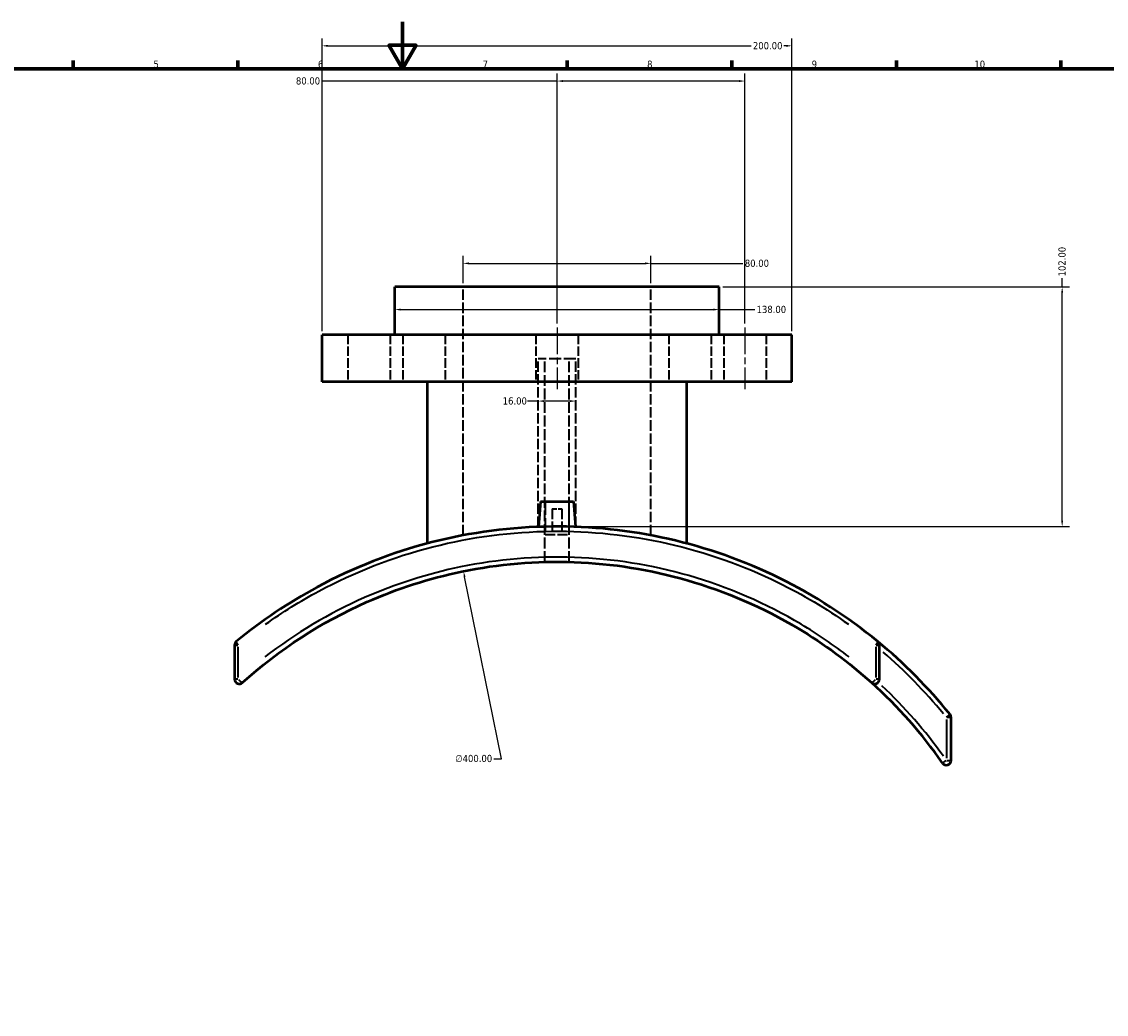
# Model space of a CAD drawing. Header units: millimetres. Extents: x -203 to 1359, y -251 to 1174.
# Tile 3 of 7: x 258 to 720, y 172 to 594. Entities that reach past the tile are written whole.
import ezdxf

# ---------------------------------------------------------------- set-up
doc = ezdxf.new("R2010")
doc.units = ezdxf.units.MM
doc.linetypes.add('CHAIN', pattern=[0.3543, 0.2362, -0.0295, 0.0591, -0.0295])
doc.linetypes.add('DASHED', pattern=[0.2068, 0.1655, -0.0413])
for name, color, linetype, lineweight in [('Border (ANSI)', 7, 'Continuous', 70), ('Centerline (ANSI)', 7, 'Continuous', 25), ('Dimension (ANSI)', 7, 'Continuous', 25), ('Hidden (ANSI)', 7, 'DASHED', 35), ('Visible (ANSI)', 7, 'Continuous', 50), ('Visible Narrow (ANSI)', 7, 'Continuous', 35)]:
    doc.layers.add(name, color=color, linetype=linetype, lineweight=lineweight)
doc.styles.add('Note Text (ANSI)', font='tahoma.ttf')
doc.dimstyles.new('Default - mm (ANSI)', dxfattribs={"dimtxt": 3.048, "dimasz": 2.5, "dimexe": 3.175, "dimexo": 1.6002, "dimgap": 0.8, "dimtad": 0, "dimtoh": 1, "dimrnd": 1e-08, "dimzin": 4, "dimdsep": 46, "dimtxsty": 'Note Text (ANSI)', "dimcen": 0.09, "dimdle": 10, "dimclrd": 256, "dimclre": 256, "dimclrt": 256, "dimadec": 1, "dimazin": 1, "dimtfac": 1, "dimtofl": 0, "dimtmove": 0, "dimatfit": 3, "dimfxl": 1, "dimtolj": 1, "dimtzin": 4, "dimlwd": -1, "dimlwe": -1, "dimarcsym": 0})

# ---------------------------------------------------------------- blocks, each defined once
blk = doc.blocks.new('Borders Default Border')
at = {"layer": 'Border (ANSI)'}
for p, q in [((280.33, 574), (280.33, 577.45)), ((350.42, 574), (350.42, 577.45)), ((490.58, 574), (490.58, 577.45)), ((560.67, 574), (560.67, 577.45)), ((630.75, 574), (630.75, 577.45)), ((700.83, 574), (700.83, 577.45))]:
    blk.add_line(p, q, dxfattribs=at)
at = {"layer": 'Border (ANSI)', "flags": 128}
for points in [[(420.5, 594), (420.5, 574), (414.73, 584), (426.27, 584), (420.5, 574)], [(20, 20), (20, 574), (821, 574), (821, 20), (20, 20)]]:
    blk.add_lwpolyline(points, dxfattribs=at)
at = {"layer": 'Border (ANSI)', "attachment_point": 7, "style": 'Note Text (ANSI)'}
for s, insert, char_height in [('5', (314.48, 574.34), 3.05), ('6', (384.49, 574.34), 3.05), ('7', (454.6, 574.4), 3.05), ('8', (524.63, 574.33), 3.05), ('9', (594.7, 574.34), 3.05), ('10', (663.96, 574.34), 3.048)]:
    blk.add_mtext(s, dxfattribs=dict(at, insert=insert, char_height=char_height))
blk = doc.blocks.new('*D6')
at = {"layer": 'Defpoints', "color": 0, "transparency": 16777216}
for p in [(446.46, 360.12), (526.11, -31.87)]:
    blk.add_point(p, dxfattribs=at)
at = {"layer": 'Dimension (ANSI)', "transparency": 16777216}
for p, q in [((462.67, 280.31), (446.95, 357.67)), ((459.45, 280.31), (462.67, 280.31))]:
    blk.add_line(p, q, dxfattribs=at)
blk.add_solid([(447.36, 357.76), (446.54, 357.59), (446.46, 360.12)], dxfattribs=at)
at = {"layer": 'Dimension (ANSI)', "transparency": 16777216, "insert": (442.97, 281.95), "char_height": 3.048, "attachment_point": 1, "style": 'Note Text (ANSI)'}
blk.add_mtext('\\A1;∅400.00', dxfattribs=at)
blk = doc.blocks.new('*D7')
at = {"layer": 'Defpoints', "color": 0, "transparency": 16777216}
for p in [(555.28, 481.13), (701.33, 481.13), (486.28, 379.13)]:
    blk.add_point(p, dxfattribs=at)
at = {"layer": 'Dimension (ANSI)', "transparency": 16777216}
for p, q in [((556.88, 481.13), (704.5, 481.13)), ((701.33, 481.13), (701.33, 484.79)), ((701.33, 381.63), (701.33, 478.63)), ((487.88, 379.13), (704.5, 379.13))]:
    blk.add_line(p, q, dxfattribs=at)
for points in [[(700.91, 478.63), (701.74, 478.63), (701.33, 481.13)], [(700.91, 381.63), (701.74, 381.63), (701.33, 379.13)]]:
    blk.add_solid(points, dxfattribs=at)
at = {"layer": 'Dimension (ANSI)', "transparency": 16777216, "insert": (699.74, 485.59), "char_height": 3.048, "attachment_point": 1, "rotation": 90, "style": 'Note Text (ANSI)'}
blk.add_mtext('\\A1;102.00', dxfattribs=at)
blk = doc.blocks.new('*D8')
at = {"layer": 'Defpoints', "color": 0, "transparency": 16777216}
for p in [(486.28, 568.73), (486.28, 463.91), (566.28, 463.91)]:
    blk.add_point(p, dxfattribs=at)
at = {"layer": 'Dimension (ANSI)', "transparency": 16777216}
for p, q in [((486.28, 568.73), (386.03, 568.73)), ((486.28, 465.51), (486.28, 571.91)), ((563.78, 568.73), (488.78, 568.73)), ((566.28, 465.51), (566.28, 571.91))]:
    blk.add_line(p, q, dxfattribs=at)
for points in [[(488.78, 569.15), (488.78, 568.31), (486.28, 568.73)], [(563.78, 569.15), (563.78, 568.31), (566.28, 568.73)]]:
    blk.add_solid(points, dxfattribs=at)
at = {"layer": 'Dimension (ANSI)', "transparency": 16777216, "insert": (375.13, 570.32), "char_height": 3.048, "attachment_point": 1, "style": 'Note Text (ANSI)'}
blk.add_mtext('\\A1;80.00', dxfattribs=at)
blk = doc.blocks.new('*D9')
at = {"layer": 'Defpoints', "color": 0, "transparency": 16777216}
for p in [(526.28, 491.13), (446.28, 481.13), (526.28, 481.13)]:
    blk.add_point(p, dxfattribs=at)
at = {"layer": 'Dimension (ANSI)', "transparency": 16777216}
for p, q in [((446.28, 482.73), (446.28, 494.31)), ((526.28, 482.73), (526.28, 494.31)), ((448.78, 491.13), (523.78, 491.13)), ((526.28, 491.13), (565.43, 491.13))]:
    blk.add_line(p, q, dxfattribs=at)
for points in [[(448.78, 491.55), (448.78, 490.71), (446.28, 491.13)], [(523.78, 491.55), (523.78, 490.71), (526.28, 491.13)]]:
    blk.add_solid(points, dxfattribs=at)
at = {"layer": 'Dimension (ANSI)', "transparency": 16777216, "insert": (566.23, 492.72), "char_height": 3.048, "attachment_point": 1, "style": 'Note Text (ANSI)'}
blk.add_mtext('\\A1;80.00', dxfattribs=at)
blk = doc.blocks.new('*D10')
at = {"layer": 'Defpoints', "color": 0, "transparency": 16777216}
for p in [(586.28, 583.73), (386.28, 460.73), (586.28, 460.73)]:
    blk.add_point(p, dxfattribs=at)
at = {"layer": 'Dimension (ANSI)', "transparency": 16777216}
for p, q in [((386.28, 462.33), (386.28, 586.91)), ((586.28, 462.33), (586.28, 586.91)), ((388.78, 583.73), (568.87, 583.73)), ((583.78, 583.73), (582.79, 583.73))]:
    blk.add_line(p, q, dxfattribs=at)
for points in [[(388.78, 584.15), (388.78, 583.31), (386.28, 583.73)], [(583.78, 584.15), (583.78, 583.31), (586.28, 583.73)]]:
    blk.add_solid(points, dxfattribs=at)
at = {"layer": 'Dimension (ANSI)', "transparency": 16777216, "insert": (569.67, 585.32), "char_height": 3.048, "attachment_point": 1, "style": 'Note Text (ANSI)'}
blk.add_mtext('\\A1;200.00', dxfattribs=at)
blk = doc.blocks.new('*D11')
at = {"layer": 'Defpoints', "color": 0, "transparency": 16777216}
for p in [(417.28, 471.47), (555.28, 471.47), (555.28, 471.47)]:
    blk.add_point(p, dxfattribs=at)
at = {"layer": 'Dimension (ANSI)', "transparency": 16777216}
for p, q in [((419.78, 471.47), (552.78, 471.47)), ((555.28, 471.47), (570.44, 471.47))]:
    blk.add_line(p, q, dxfattribs=at)
for points in [[(419.78, 471.89), (419.78, 471.06), (417.28, 471.47)], [(552.78, 471.89), (552.78, 471.06), (555.28, 471.47)]]:
    blk.add_solid(points, dxfattribs=at)
at = {"layer": 'Dimension (ANSI)', "transparency": 16777216, "insert": (571.24, 473.07), "char_height": 3.048, "attachment_point": 1, "style": 'Note Text (ANSI)'}
blk.add_mtext('\\A1;138.00', dxfattribs=at)
blk = doc.blocks.new('*D14')
at = {"layer": 'Defpoints', "color": 0, "transparency": 16777216}
for p in [(478.28, 432.53), (494.28, 432.53), (494.28, 432.53)]:
    blk.add_point(p, dxfattribs=at)
at = {"layer": 'Dimension (ANSI)', "transparency": 16777216}
for p, q in [((478.28, 432.53), (473.76, 432.53)), ((491.78, 432.53), (480.78, 432.53))]:
    blk.add_line(p, q, dxfattribs=at)
for points in [[(480.78, 432.95), (480.78, 432.11), (478.28, 432.53)], [(491.78, 432.95), (491.78, 432.11), (494.28, 432.53)]]:
    blk.add_solid(points, dxfattribs=at)
at = {"layer": 'Dimension (ANSI)', "transparency": 16777216, "insert": (463.17, 434.12), "char_height": 3.048, "attachment_point": 1, "style": 'Note Text (ANSI)'}
blk.add_mtext('\\A1;16.00', dxfattribs=at)

msp = doc.modelspace()

# ---------------------------------------------------------------- linework, layer by layer
at = {"layer": 'Centerline (ANSI)', "linetype": 'CHAIN', "ltscale": 48.391193}
for p, q in [((486.281, 463.906), (486.281, 437.556)), ((566.281, 463.906), (566.281, 437.556))]:
    msp.add_line(p, q, dxfattribs=at)
at = {"layer": 'Hidden (ANSI)', "ltscale": 26.914816}
for p, q in [((446.281, 375.377), (446.281, 481.131)), ((526.281, 375.377), (526.281, 481.131))]:
    msp.add_line(p, q, dxfattribs=at)
at = {"layer": 'Hidden (ANSI)', "ltscale": 24.17795}
for p, q in [((397.281, 460.731), (397.281, 440.731)), ((415.281, 460.731), (415.281, 440.731)), ((420.713, 460.731), (420.713, 440.731)), ((438.713, 460.731), (438.713, 440.731)), ((477.281, 460.731), (477.281, 440.731)), ((495.281, 460.731), (495.281, 440.731)), ((533.85, 460.731), (533.85, 440.731)), ((551.85, 460.731), (551.85, 440.731)), ((557.281, 460.731), (557.281, 440.731)), ((575.281, 460.731), (575.281, 440.731))]:
    msp.add_line(p, q, dxfattribs=at)
at = {"layer": 'Hidden (ANSI)', "ltscale": 30.382908}
msp.add_line((494.281, 450.531), (478.281, 450.531), dxfattribs=at)
at = {"layer": 'Hidden (ANSI)', "ltscale": 26.61393}
for p, q in [((478.281, 378.982), (478.281, 450.531)), ((494.281, 378.982), (494.281, 450.531))]:
    msp.add_line(p, q, dxfattribs=at)
at = {"layer": 'Hidden (ANSI)', "ltscale": 27.874794}
for p, q in [((481.081, 364.064), (481.081, 450.531)), ((491.481, 364.064), (491.481, 450.531))]:
    msp.add_line(p, q, dxfattribs=at)
at = {"layer": 'Hidden (ANSI)', "ltscale": 33.849129}
for p, q in [((481.281, 389.731), (481.281, 375.731)), ((491.281, 389.731), (491.281, 375.731))]:
    msp.add_line(p, q, dxfattribs=at)
at = {"layer": 'Hidden (ANSI)', "ltscale": 11.961675}
msp.add_line((484.281, 386.731), (488.281, 386.731), dxfattribs=at)
at = {"layer": 'Hidden (ANSI)', "ltscale": 26.595745}
for p, q in [((484.281, 386.731), (484.281, 375.731)), ((488.281, 386.731), (488.281, 375.731))]:
    msp.add_line(p, q, dxfattribs=at)
at = {"layer": 'Hidden (ANSI)', "ltscale": 25.31909}
msp.add_line((481.281, 375.731), (491.281, 375.731), dxfattribs=at)
at = {"layer": 'Visible (ANSI)'}
for p, q in [((555.281, 481.131), (417.281, 481.131)), ((417.281, 460.731), (417.281, 481.131)), ((555.281, 460.731), (555.281, 481.131)), ((586.281, 460.731), (386.281, 460.731)), ((386.281, 440.731), (386.281, 460.731)), ((586.281, 440.731), (586.281, 460.731)), ((586.281, 440.731), (386.281, 440.731)), ((431.081, 371.924), (431.081, 440.731)), ((541.481, 371.924), (541.481, 440.731)), ((479.281, 389.731), (478.341, 378.984)), ((479.281, 389.731), (493.281, 389.731)), ((493.281, 389.731), (494.221, 378.984)), ((349.031, 328.68), (349.031, 314.169)), ((623.531, 314.169), (623.531, 328.68)), ((654.031, 279.591), (654.031, 297.907))]:
    msp.add_line(p, q, dxfattribs=at)
for centre, radius, start, end in [((351.031, 328.68), 2, 129.41824, 180), ((621.531, 328.68), 2, 0, 50.58176), ((486.281, 164.131), 215, 38.90676, 50.58176), ((351.031, 314.169), 2, 180, 312.03269), ((621.531, 314.169), 2, 227.96731, 0), ((486.281, 164.131), 200, 34.86066, 47.96731), ((652.031, 297.907), 2, 0, 38.90676), ((652.031, 279.591), 2, 214.86066, 0)]:
    msp.add_arc(centre, radius, start, end, dxfattribs=at)
for points, knots in [([(622.801, 330.225), (609.993, 340.753), (595.941, 349.812), (565.958, 364.522), (550.02, 370.155), (517.389, 377.517), (500.713, 379.292), (466.85, 378.942), (449.672, 376.684), (416.031, 368.088), (399.598, 361.655), (372.005, 346.775), (360.452, 339.012), (349.761, 330.225)], [-29.4898625, -29.4898625, -29.4898625, -29.4898625, -24.4923555, -24.4923555, -19.4752063, -19.4752063, -14.5243703, -14.5243703, -9.4103116, -9.4103116, -4.1709851, -4.1709851, 0, 0, 0, 0]), ([(352.37, 312.684), (368.038, 326.807), (385.978, 338.457), (418.307, 352.755), (431.875, 357.112), (461.451, 363.228), (477.547, 364.582), (509.86, 363.404), (526.068, 360.806), (558.249, 351.529), (574.143, 344.614), (600.041, 329.142), (610.544, 321.381), (620.192, 312.684)], [-29.8163918, -29.8163918, -29.8163918, -29.8163918, -23.3412386, -23.3412386, -19.0298583, -19.0298583, -14.1720052, -14.1720052, -9.2318289, -9.2318289, -3.9873248, -3.9873248, 0, 0, 0, 0])]:
    msp.add_open_spline(points, degree=3, knots=knots, dxfattribs=at)
at = {"layer": 'Visible Narrow (ANSI)'}
for p, q in [((349.036, 328.68), (350.473, 328.68)), ((350.604, 314.895), (350.604, 327.955)), ((621.958, 327.955), (621.958, 314.895)), ((622.09, 328.68), (623.527, 328.68)), ((350.473, 314.169), (349.036, 314.169)), ((623.527, 314.169), (622.09, 314.169)), ((652.031, 296.991), (652.031, 280.507)), ((652.153, 298.005), (653.583, 299.159)), ((654.025, 297.907), (652.188, 297.907)), ((650.395, 278.451), (651.902, 279.501)), ((652.188, 279.591), (654.025, 279.591))]:
    msp.add_line(p, q, dxfattribs=at)
for radius, start, end in [(213, 39.45552, 49.33308), (202, 35.48763, 46.77306)]:
    msp.add_arc((486.281, 164.131), radius, start, end, dxfattribs=at)
for centre, major_axis, ratio, start_param, end_param in [((351.031, 328.68), (-1.27, 1.545), 0.1664912, 0.0717397, 1.3630551), ((621.531, 328.68), (1.27, 1.545), 0.1664912, 4.9201302, 6.2114456), ((351.031, 314.169), (1.339, -1.486), 0.1602437, 4.6546443, 6.1974726), ((621.531, 314.169), (-1.339, -1.486), 0.1602437, 0.0857127, 1.628541)]:
    msp.add_ellipse(centre, major_axis=major_axis, ratio=ratio, start_param=start_param, end_param=end_param, dxfattribs=at)
for points, knots in [([(362.185, 337.526), (369.43, 342.678), (377.007, 347.386), (400.134, 359.818), (416.464, 366.191), (449.898, 374.707), (466.97, 376.943), (500.624, 377.291), (517.197, 375.532), (549.627, 368.238), (565.466, 362.658), (590.877, 350.23), (600.91, 344.258), (610.377, 337.526)], [1.4744931, 1.4744931, 1.4744931, 1.4744931, 4.1709851, 4.1709851, 9.4103116, 9.4103116, 14.5243703, 14.5243703, 19.4752063, 19.4752063, 24.4923555, 24.4923555, 28.0153694, 28.0153694, 28.0153694, 28.0153694]), ([(610.639, 323.618), (604.129, 328.663), (597.304, 333.315), (575.302, 346.419), (559.198, 353.403), (526.593, 362.773), (510.171, 365.397), (477.432, 366.587), (461.123, 365.219), (431.158, 359.042), (417.41, 354.642), (389.182, 342.196), (374.927, 333.688), (361.925, 323.617)], [1.4908196, 1.4908196, 1.4908196, 1.4908196, 3.9873248, 3.9873248, 9.2318289, 9.2318289, 14.1720052, 14.1720052, 19.0298583, 19.0298583, 23.3412386, 23.3412386, 28.3255722, 28.3255722, 28.3255722, 28.3255722])]:
    msp.add_open_spline(points, degree=3, knots=knots, dxfattribs=at)

# ---------------------------------------------------------------- block references
msp.add_blockref('Borders Default Border', (0, 0))

# ---------------------------------------------------------------- dimensions: what is measured, and where the dimension line sits
at = {"layer": 'Dimension (ANSI)'}
for base, p1, p2, override, picture, middle in [((586.281, 583.731), (386.281, 460.731), (586.281, 460.731), {"dimtoh": 0, "dimdec": 2, "dimtp": 0, "dimtm": 0, "dimtdec": 2, "dimatfit": 1}, '*D10', (575.828, 583.731)), ((526.281, 491.131), (446.281, 481.131), (526.281, 481.131), {"dimtoh": 0, "dimdec": 2, "dimtp": 0, "dimtm": 0, "dimtdec": 2, "dimatfit": 2}, '*D9', (571.281, 491.131)), ((555.281, 471.472), (417.281, 471.472), (555.281, 471.472), {"dimtoh": 0, "dimdec": 2, "dimse1": 1, "dimse2": 1, "dimtp": 0, "dimtm": 0, "dimtdec": 2, "dimatfit": 2}, '*D11', (577.281, 471.472)), ((494.281, 432.53), (478.281, 432.53), (494.281, 432.53), {"dimtoh": 0, "dimdec": 2, "dimse1": 1, "dimse2": 1, "dimtp": 0, "dimtm": 0, "dimtdec": 2, "dimatfit": 2}, '*D14', (468.067, 432.53))]:
    dim = msp.add_linear_dim(base=base, p1=p1, p2=p2, dimstyle='Default - mm (ANSI)', override=override, dxfattribs=at)
    dim.commit()
    dim.dimension.update_dxf_attribs({"geometry": picture, "text_midpoint": middle, "dimtype": 160})
for base, p1, p2, angle, picture, middle in [((486.281, 568.731), (566.281, 463.906), (486.281, 463.906), 180, '*D8', (380.182, 568.731)), ((701.325, 481.131), (486.281, 379.13), (555.281, 481.131), 90, '*D7', (701.325, 491.632))]:
    dim = msp.add_linear_dim(base=base, p1=p1, p2=p2, angle=angle, dimstyle='Default - mm (ANSI)', override={"dimtoh": 0, "dimdec": 2, "dimtp": 0, "dimtm": 0, "dimtdec": 2, "dimatfit": 2}, dxfattribs=at)
    dim.commit()
    dim.dimension.update_dxf_attribs({"geometry": picture, "text_midpoint": middle, "dimtype": 160})
dim = msp.add_diameter_dim_2p(p1=(526.107, -31.874), p2=(446.456, 360.124), dimstyle='Default - mm (ANSI)', override={"dimtih": 1, "dimdec": 2, "dimlfac": 0.999977, "dimtp": 0, "dimtm": 0, "dimtdec": 2}, dxfattribs=at)
dim.commit()
dim.dimension.update_dxf_attribs({"geometry": '*D6', "text_midpoint": (450.813, 280.305), "dimtype": 163})

doc.saveas('drawing.dxf')
